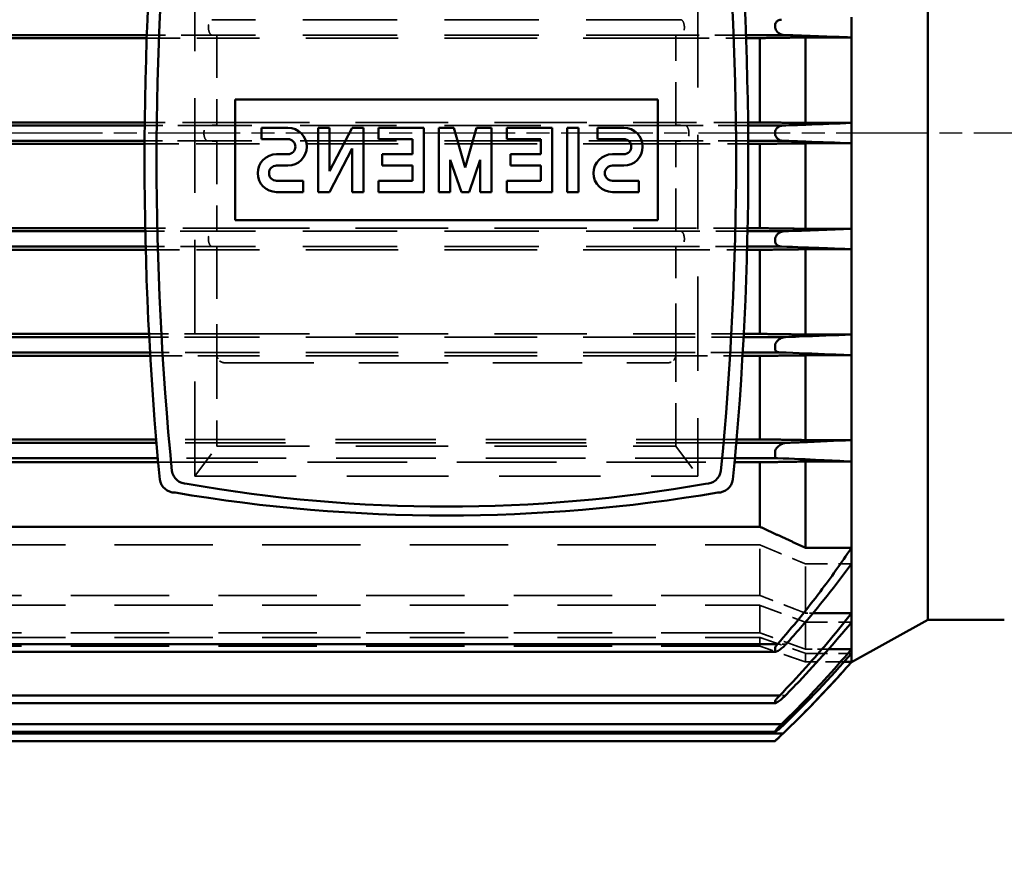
# Model space of a CAD drawing. Header units: millimetres. Extents: x -34725 to 178350, y -13707 to 126150.
# Tile 37 of 256: x -16406 to -16277, y 14374 to 14485. Entities that reach past the tile are written whole.
import ezdxf

# ---------------------------------------------------------------- set-up
doc = ezdxf.new("R2010")
doc.units = ezdxf.units.MM
doc.linetypes.add('AM_ISO08W050', pattern=[18, 12, -1.5, 3, -1.5])
doc.linetypes.add('DASHED', pattern=[0.75, 0.5, -0.25])
doc.layers.get('Defpoints').update_dxf_attribs({"linetype": 'CONTINUOUS'})
for name, color, linetype, lineweight in [('AM_0', 7, 'CONTINUOUS', 50), ('AM_7', 4, 'AM_ISO08W050', 25), ('P-AM_5', 3, 'CONTINUOUS', 25), ('Sichtbar (ISO)', 7, 'CONTINUOUS', 50), ('Verdeckt (ISO)', 7, 'DASHED', 35)]:
    doc.layers.add(name, color=color, linetype=linetype, lineweight=lineweight)
doc.styles.get("Standard").update_dxf_attribs({"font": 'isocp.shx'})
doc.dimstyles.new('AM_ISO$0', dxfattribs={"dimtxt": 3.5, "dimasz": 2.5, "dimexe": 2, "dimexo": 1, "dimgap": 0.6, "dimtad": 1, "dimdsep": 46, "dimtxsty": 'Standard', "dimcen": 0, "dimclrd": 256, "dimclre": 256, "dimclrt": 2, "dimadec": 0, "dimazin": 2, "dimtp": 0.1, "dimtm": 0.1, "dimtfac": 0.71, "dimtmove": 0, "dimatfit": 3, "dimfxl": 1, "dimtfill": 1, "dimtfillclr": 256, "dimlwd": -1, "dimlwe": -1, "dimarcsym": 0})

# ---------------------------------------------------------------- blocks, each defined once
blk = doc.blocks.new('*D201')
at = {"layer": 'Defpoints', "color": 0, "transparency": 16777216}
for p in [(-16525.27, 14470), (-16746.14, 13825.18), (-15372.82, 13825.18)]:
    blk.add_point(p, dxfattribs=at)
at = {"layer": 'P-AM_5', "transparency": 16777216}
for p, q in [((-16550.27, 14470), (-16796.14, 14470)), ((-16746.14, 14407.5), (-16746.14, 13887.68)), ((-15397.82, 13825.18), (-16796.14, 13825.18))]:
    blk.add_line(p, q, dxfattribs=at)
for points in [[(-16756.55, 14407.5), (-16735.72, 14407.5), (-16746.14, 14470)], [(-16756.55, 13887.68), (-16735.72, 13887.68), (-16746.14, 13825.18)]]:
    blk.add_solid(points, dxfattribs=at)
at = {"layer": 'P-AM_5', "color": 2, "transparency": 16777216, "insert": (-16854.89, 14147.59), "char_height": 87.5, "attachment_point": 5, "rotation": 90, "bg_fill": 3, "box_fill_scale": 1.1, "bg_fill_color": 256, "bg_fill_true_color": 13158600, "bg_fill_transparency": 0}
blk.add_mtext('645', dxfattribs=at)
blk = doc.blocks.new('*D202')
at = {"layer": 'Defpoints', "color": 0, "transparency": 16777216}
for p in [(-15192.32, 17000), (-16746.14, 14470), (-16525.27, 14470)]:
    blk.add_point(p, dxfattribs=at)
at = {"layer": 'P-AM_5', "transparency": 16777216}
for p, q in [((-15217.32, 17000), (-16796.14, 17000)), ((-16746.14, 16937.5), (-16746.14, 14532.5)), ((-16550.27, 14470), (-16796.14, 14470))]:
    blk.add_line(p, q, dxfattribs=at)
for points in [[(-16756.55, 16937.5), (-16735.72, 16937.5), (-16746.14, 17000)], [(-16756.55, 14532.5), (-16735.72, 14532.5), (-16746.14, 14470)]]:
    blk.add_solid(points, dxfattribs=at)
at = {"layer": 'P-AM_5', "color": 2, "transparency": 16777216, "insert": (-16854.89, 15735), "char_height": 87.5, "attachment_point": 5, "rotation": 90, "bg_fill": 3, "box_fill_scale": 1.1, "bg_fill_color": 256, "bg_fill_true_color": 13158600, "bg_fill_transparency": 0}
blk.add_mtext('2530', dxfattribs=at)
blk = doc.blocks.new('A$C5cacc3fa')
at = {"layer": 'AM_7'}
blk.add_line((-1738.33, -2368.79), (191.62, -2368.79), dxfattribs=at)
at = {"layer": 'Sichtbar (ISO)'}
for p, q in [((-46.33, -2432.42), (-46.33, -2305.16)), ((-36.33, -2356.28), (-36.33, -2353.61)), ((-36.33, -2367.46), (-36.33, -2356.28)), ((-30.33, -2356.28), (-36.33, -2356.28)), ((-30.33, -2367.46), (-30.33, -2356.28)), ((-27.55, -2355.96), (-22.52, -2355.96)), ((55.87, -2355.96), (159.89, -2355.96)), ((-22.54, -2356.36), (-24.33, -2356.36)), ((-24.33, -2367.39), (-24.33, -2356.36)), ((156.67, -2356.36), (55.88, -2356.36)), ((-10.98, -2380.19), (-10.98, -2364.39)), ((-10.98, -2364.39), (44.32, -2364.39)), ((44.32, -2364.39), (44.32, -2380.19)), ((-36.33, -2370.12), (-36.33, -2367.46)), ((-36.33, -2367.46), (-30.33, -2367.46)), ((-27.38, -2367.79), (-22.81, -2367.79)), ((-24.33, -2367.39), (-22.8, -2367.39)), ((56.14, -2367.39), (156.67, -2367.39)), ((56.15, -2367.79), (159.72, -2367.79)), ((-6.54, -2368.09), (-3.08, -2368.09)), ((-3.08, -2368.09), (-3.08, -2369.57)), ((-0.61, -2368.09), (0.87, -2368.09)), ((-0.61, -2376.49), (-0.61, -2368.09)), ((0.87, -2368.09), (0.87, -2376.49)), ((2.85, -2368.09), (8.77, -2368.09)), ((2.85, -2376.49), (2.85, -2368.09)), ((8.77, -2368.09), (8.77, -2369.57)), ((10.75, -2368.09), (12.72, -2368.09)), ((10.75, -2376.49), (10.75, -2368.09)), ((12.72, -2368.09), (14.2, -2373.28)), ((14.2, -2373.28), (15.68, -2368.09)), ((15.68, -2368.09), (17.66, -2368.09)), ((17.66, -2368.09), (17.66, -2376.49)), ((19.63, -2368.09), (25.56, -2368.09)), ((19.63, -2376.49), (19.63, -2368.09)), ((25.56, -2368.09), (25.56, -2369.57)), ((27.53, -2368.09), (29.01, -2368.09)), ((27.53, -2376.49), (27.53, -2368.09)), ((29.01, -2368.09), (31.98, -2373.77)), ((31.98, -2368.09), (33.46, -2368.09)), ((31.98, -2373.77), (31.98, -2368.09)), ((33.46, -2368.09), (33.46, -2376.49)), ((37.41, -2368.09), (40.86, -2368.09)), ((40.86, -2368.09), (40.86, -2369.57)), ((-36.33, -2381.3), (-36.33, -2370.12)), ((-30.33, -2370.12), (-36.33, -2370.12)), ((-30.33, -2381.3), (-30.33, -2370.12)), ((-27.38, -2369.79), (-22.82, -2369.79)), ((-22.82, -2370.19), (-24.33, -2370.19)), ((-24.33, -2381.22), (-24.33, -2370.19)), ((-3.08, -2369.57), (-6.54, -2369.57)), ((4.33, -2369.57), (4.33, -2371.55)), ((8.77, -2369.57), (4.33, -2369.57)), ((21.11, -2369.57), (21.11, -2371.55)), ((25.56, -2369.57), (21.11, -2369.57)), ((40.86, -2369.57), (37.41, -2369.57)), ((56.16, -2369.79), (159.72, -2369.79)), ((156.67, -2370.19), (56.17, -2370.19)), ((-6.54, -2371.55), (-5.05, -2371.55)), ((4.33, -2371.55), (8.28, -2371.55)), ((8.28, -2371.55), (8.28, -2373.03)), ((21.11, -2371.55), (25.06, -2371.55)), ((25.06, -2371.55), (25.06, -2373.03)), ((29.01, -2370.81), (29.01, -2376.49)), ((31.98, -2376.49), (29.01, -2370.81)), ((37.41, -2371.55), (38.89, -2371.55)), ((-5.05, -2373.03), (-6.54, -2373.03)), ((4.33, -2373.03), (4.33, -2375.01)), ((8.28, -2373.03), (4.33, -2373.03)), ((12.23, -2372.29), (12.23, -2376.49)), ((13.71, -2376.49), (12.23, -2372.29)), ((16.18, -2372.29), (14.7, -2376.49)), ((16.18, -2376.49), (16.18, -2372.29)), ((21.11, -2373.03), (21.11, -2375.01)), ((25.06, -2373.03), (21.11, -2373.03)), ((38.89, -2373.03), (37.41, -2373.03)), ((-8.51, -2375.01), (-5.05, -2375.01)), ((-8.51, -2376.49), (-8.51, -2375.01)), ((4.33, -2375.01), (8.77, -2375.01)), ((8.77, -2375.01), (8.77, -2376.49)), ((21.11, -2375.01), (25.56, -2375.01)), ((25.56, -2375.01), (25.56, -2376.49)), ((35.43, -2375.01), (38.89, -2375.01)), ((35.43, -2376.49), (35.43, -2375.01)), ((-5.05, -2376.49), (-8.51, -2376.49)), ((0.87, -2376.49), (-0.61, -2376.49)), ((8.77, -2376.49), (2.85, -2376.49)), ((12.23, -2376.49), (10.75, -2376.49)), ((14.7, -2376.49), (13.71, -2376.49)), ((17.66, -2376.49), (16.18, -2376.49)), ((25.56, -2376.49), (19.63, -2376.49)), ((29.01, -2376.49), (27.53, -2376.49)), ((33.46, -2376.49), (31.98, -2376.49)), ((38.89, -2376.49), (35.43, -2376.49)), ((44.32, -2380.19), (-10.98, -2380.19)), ((-36.33, -2383.97), (-36.33, -2381.3)), ((-36.33, -2381.3), (-30.33, -2381.3)), ((-27.55, -2381.62), (-22.73, -2381.62)), ((-24.33, -2381.22), (-22.74, -2381.22)), ((56.07, -2381.62), (159.89, -2381.62)), ((56.08, -2381.22), (156.67, -2381.22)), ((-36.33, -2395.12), (-36.33, -2383.97)), ((-30.33, -2383.97), (-36.33, -2383.97)), ((-30.33, -2395.12), (-30.33, -2383.97)), ((-27.18, -2383.62), (-22.68, -2383.62)), ((-22.67, -2384.05), (-24.33, -2384.05)), ((-24.33, -2395.04), (-24.33, -2384.05)), ((156.67, -2384.05), (56.01, -2384.05)), ((56.02, -2383.62), (159.52, -2383.62)), ((-36.33, -2397.84), (-36.33, -2395.12)), ((-36.33, -2395.12), (-30.33, -2395.12)), ((-27.68, -2395.46), (-22.22, -2395.46)), ((-24.33, -2395.04), (-22.24, -2395.04)), ((55.56, -2395.46), (160.02, -2395.46)), ((55.58, -2395.04), (156.67, -2395.04)), ((-26.94, -2397.46), (-22.11, -2397.46)), ((55.45, -2397.46), (159.28, -2397.46)), ((-36.33, -2408.92), (-36.33, -2397.84)), ((-30.33, -2397.84), (-36.33, -2397.84)), ((-30.33, -2408.92), (-30.33, -2397.84)), ((-22.08, -2397.92), (-24.33, -2397.92)), ((-24.33, -2408.83), (-24.33, -2397.92)), ((156.67, -2397.92), (55.42, -2397.92)), ((-36.33, -2411.73), (-36.33, -2408.92)), ((-36.33, -2408.92), (-30.33, -2408.92)), ((-24.33, -2408.83), (-21.3, -2408.83)), ((54.64, -2408.83), (156.67, -2408.83)), ((-27.77, -2409.29), (-21.26, -2409.29)), ((54.6, -2409.29), (160.11, -2409.29)), ((-26.67, -2411.29), (-21.09, -2411.29)), ((54.43, -2411.29), (159.01, -2411.29)), ((-36.33, -2423.01), (-36.33, -2411.73)), ((-30.33, -2411.73), (-36.33, -2411.73)), ((-30.33, -2423.01), (-30.33, -2411.73)), ((-24.33, -2420.25), (-24.33, -2411.83)), ((-21.04, -2411.83), (-24.33, -2411.83)), ((156.67, -2411.83), (54.38, -2411.83)), ((-24.33, -2420.25), (156.67, -2420.25)), ((-36.33, -2425.12), (-36.33, -2423.01)), ((-36.33, -2423.01), (-30.33, -2423.01)), ((-36.33, -2431.56), (-36.33, -2425.12)), ((-36.33, -2432.75), (-36.33, -2431.56)), ((-36.33, -2431.56), (-31.29, -2431.56)), ((-56.33, -2432.42), (-46.33, -2432.42)), ((-46.33, -2432.42), (-36.33, -2437.95)), ((-36.33, -2436.27), (-36.33, -2432.75)), ((-26.67, -2435.6), (159.01, -2435.6)), ((-36.33, -2436.81), (-36.33, -2436.27)), ((-36.33, -2436.27), (-33.33, -2436.27)), ((-36.33, -2437.94), (-36.33, -2436.81)), ((-26.33, -2436.6), (158.67, -2436.6)), ((-36.33, -2437.95), (-36.33, -2437.94)), ((-36.33, -2437.94), (-35.34, -2437.94)), ((-26.94, -2442.32), (159.28, -2442.32)), ((-26.33, -2443.32), (158.67, -2443.32)), ((-27.18, -2446.08), (159.52, -2446.08)), ((-27.38, -2447.29), (159.72, -2447.29)), ((-26.33, -2447.08), (158.67, -2447.08)), ((-26.33, -2448.29), (158.67, -2448.29))]:
    blk.add_line(p, q, dxfattribs=at)
for centre, radius, start, end in [((415, -2372.29), 437.83, 174.5215, 185.4785), ((-381.66, -2372.29), 437.83, 354.5215, 5.4785), ((393.16, -2372.29), 414.4, 174.3686, 185.6314), ((-359.81, -2372.29), 414.4, 354.3686, 5.6314), ((-6.54, -2370.56), 2.47, 90, 270), ((37.41, -2370.56), 2.47, 90, 270), ((-6.54, -2370.56), 0.988, 90, 270), ((37.41, -2370.56), 0.988, 90, 270), ((-5.05, -2374.02), 2.47, 270, 90), ((38.89, -2374.02), 2.47, 270, 90), ((-5.05, -2374.02), 0.988, 270, 90), ((38.89, -2374.02), 0.988, 270, 90), ((-17.28, -2412.63), 2, 189.411, 270.7712), ((50.62, -2412.63), 2, 269.2288, 350.589), ((-18.85, -2413.79), 2, 188.6543, 270.6524), ((52.19, -2413.79), 2, 269.3476, 351.3457), ((16.67, -2224.37), 193.26, 259.8914, 280.1086), ((16.67, -2207.25), 211.54, 260.3392, 279.6608), ((76.35, -2338.94), 150, 221.3086, 226.8038)]:
    blk.add_arc(centre, radius, start, end, dxfattribs=at)
for centre, major_axis, ratio, start_param, end_param in [((-26.3, -2354.96), (0.006, -0.999), 0.032987, 4.35798, 4.712391), ((-26.3, -2382.62), (-0.006, -0.999), 0.032987, 4.712387, 5.066798), ((-26.3, -2446.08), (-0.033, -0.999), 0.005904, 5.928971, 6.283382)]:
    blk.add_ellipse(centre, major_axis=major_axis, ratio=ratio, start_param=start_param, end_param=end_param, dxfattribs=at)
for points, knots in [([(-26.33, -2354.96), (-26.34, -2355.01), (-26.36, -2355.07), (-26.42, -2355.24), (-26.48, -2355.35), (-26.64, -2355.57), (-26.77, -2355.68), (-27.09, -2355.88), (-27.28, -2355.94), (-27.5, -2355.96), (-27.52, -2355.96), (-27.55, -2355.96)], [-0.6948989, -0.6948989, -0.6948989, -0.6948989, -0.6771738, -0.6771738, -0.639025, -0.639025, -0.5839423, -0.5839423, -0.5122103, -0.5122103, -0.5026873, -0.5026873, -0.5026873, -0.5026873]), ([(-27.18, -2353.96), (-27.17, -2353.96), (-27.17, -2353.96), (-27.02, -2353.96), (-26.87, -2353.99), (-26.63, -2354.12), (-26.53, -2354.2), (-26.41, -2354.38), (-26.37, -2354.46), (-26.34, -2354.57), (-26.33, -2354.59), (-26.33, -2354.61)], [-0.1506216, -0.1506216, -0.1506216, -0.1506216, -0.1485853, -0.1485853, -0.0998852, -0.0998852, -0.0551686, -0.0551686, -0.0238795, -0.0238795, -0.0178264, -0.0178264, -0.0178264, -0.0178264]), ([(-36.33, -2367.46), (-34.39, -2367.54), (-32.39, -2367.61), (-29.38, -2367.72), (-28.38, -2367.76), (-27.38, -2367.79)], [-70.234669, -70.234669, -70.234669, -70.234669, -69.425028, -69.425028, -69.029673, -69.029673, -69.029673, -69.029673]), ([(-27.38, -2367.79), (-27.31, -2367.79), (-27.24, -2367.8), (-27.03, -2367.84), (-26.89, -2367.89), (-26.65, -2368.06), (-26.55, -2368.16), (-26.42, -2368.36), (-26.38, -2368.45), (-26.34, -2368.63), (-26.33, -2368.71), (-26.33, -2368.79), (-26.33, -2368.82), (-26.33, -2368.85), (-26.34, -2368.97), (-26.36, -2369.05), (-26.43, -2369.24), (-26.49, -2369.34), (-26.66, -2369.53), (-26.78, -2369.63), (-27.07, -2369.76), (-27.22, -2369.79), (-27.38, -2369.79)], [-0.1710961, -0.1710961, -0.1710961, -0.1710961, -0.148608, -0.148608, -0.0999054, -0.0999054, -0.0551851, -0.0551851, -0.0238878, -0.0238878, 0, 0, 0, 0.0092847, 0.0092847, 0.0355721, 0.0355721, 0.0736995, 0.0736995, 0.1287517, 0.1287517, 0.1867282, 0.1867282, 0.1867282, 0.1867282]), ([(-27.38, -2369.79), (-28.38, -2369.82), (-29.38, -2369.86), (-32.39, -2369.97), (-34.39, -2370.04), (-36.33, -2370.12)], [69.029673, 69.029673, 69.029673, 69.029673, 69.425028, 69.425028, 70.234669, 70.234669, 70.234669, 70.234669]), ([(-27.55, -2381.62), (-27.42, -2381.62), (-27.29, -2381.65), (-27.02, -2381.74), (-26.87, -2381.82), (-26.63, -2382.03), (-26.53, -2382.15), (-26.41, -2382.36), (-26.37, -2382.46), (-26.34, -2382.58), (-26.33, -2382.6), (-26.33, -2382.62)], [-0.191411, -0.191411, -0.191411, -0.191411, -0.1485853, -0.1485853, -0.0998852, -0.0998852, -0.0551686, -0.0551686, -0.0238795, -0.0238795, -0.0178264, -0.0178264, -0.0178264, -0.0178264]), ([(-26.33, -2382.97), (-26.34, -2383.02), (-26.36, -2383.07), (-26.42, -2383.22), (-26.48, -2383.31), (-26.64, -2383.47), (-26.77, -2383.55), (-26.99, -2383.61), (-27.09, -2383.62), (-27.18, -2383.62)], [-0.6948989, -0.6948989, -0.6948989, -0.6948989, -0.6771738, -0.6771738, -0.639025, -0.639025, -0.5839423, -0.5839423, -0.5491488, -0.5491488, -0.5491488, -0.5491488]), ([(-27.18, -2383.62), (-29.08, -2383.69), (-30.94, -2383.76), (-33.97, -2383.87), (-35.16, -2383.92), (-36.33, -2383.97)], [68.000549, 68.000549, 68.000549, 68.000549, 68.736031, 68.736031, 69.231489, 69.231489, 69.231489, 69.231489]), ([(-36.33, -2395.12), (-34.16, -2395.21), (-31.86, -2395.3), (-28.88, -2395.41), (-28.28, -2395.43), (-27.68, -2395.46)], [6.769402, 6.769402, 6.769402, 6.769402, 7.720132, 7.720132, 7.955367, 7.955367, 7.955367, 7.955367]), ([(-27.68, -2395.46), (-27.68, -2395.46), (-27.68, -2395.46), (-27.49, -2395.46), (-27.3, -2395.51), (-26.96, -2395.68), (-26.82, -2395.78), (-26.58, -2396.02), (-26.48, -2396.15), (-26.38, -2396.34), (-26.35, -2396.4), (-26.33, -2396.46)], [-0.209819, -0.209819, -0.209819, -0.209819, -0.2097524, -0.2097524, -0.1473012, -0.1473012, -0.0992148, -0.0992148, -0.0549076, -0.0549076, -0.0364715, -0.0364715, -0.0364715, -0.0364715]), ([(-26.94, -2397.46), (-29.26, -2397.54), (-31.48, -2397.63), (-34.52, -2397.76), (-35.44, -2397.8), (-36.33, -2397.84)], [66.441483, 66.441483, 66.441483, 66.441483, 67.356253, 67.356253, 67.768749, 67.768749, 67.768749, 67.768749]), ([(-26.33, -2397.11), (-26.37, -2397.19), (-26.41, -2397.25), (-26.56, -2397.37), (-26.68, -2397.43), (-26.85, -2397.45), (-26.9, -2397.46), (-26.94, -2397.46)], [-0.6626288, -0.6626288, -0.6626288, -0.6626288, -0.6306546, -0.6306546, -0.5772638, -0.5772638, -0.5595286, -0.5595286, -0.5595286, -0.5595286]), ([(-26.33, -2396.46), (-26.33, -2396.53), (-26.33, -2396.61), (-26.33, -2396.81), (-26.33, -2396.93), (-26.33, -2397.06), (-26.33, -2397.09), (-26.33, -2397.11)], [-0.3512725, -0.3512725, -0.3512725, -0.3512725, -0.32834432, -0.32834432, -0.28951525, -0.28951525, -0.27907555, -0.27907555, -0.27907555, -0.27907555]), ([(-36.33, -2408.92), (-34.3, -2409.02), (-32.07, -2409.11), (-29.05, -2409.24), (-28.42, -2409.26), (-27.77, -2409.29)], [5.885348, 5.885348, 5.885348, 5.885348, 6.911314, 6.911314, 7.178081, 7.178081, 7.178081, 7.178081]), ([(-27.77, -2409.29), (-27.72, -2409.29), (-27.65, -2409.3), (-27.4, -2409.35), (-27.2, -2409.43), (-26.87, -2409.65), (-26.73, -2409.77), (-26.49, -2410.03), (-26.4, -2410.16), (-26.33, -2410.29)], [-0.2313895, -0.2313895, -0.2313895, -0.2313895, -0.2096983, -0.2096983, -0.1471884, -0.1471884, -0.0991098, -0.0991098, -0.0574259, -0.0574259, -0.0574259, -0.0574259]), ([(-26.33, -2410.29), (-26.33, -2410.41), (-26.33, -2410.53), (-26.33, -2410.64), (-26.33, -2410.76), (-26.33, -2410.86), (-26.33, -2410.95), (-26.33, -2411.05), (-26.33, -2411.13), (-26.33, -2411.19)], [0, 0, 0, 0, 0.362556, 0.362556, 0.362556, 0.726846, 0.726846, 0.726846, 1.114917, 1.114917, 1.114917, 1.114917]), ([(-26.67, -2411.29), (-28.67, -2411.37), (-30.54, -2411.45), (-33.61, -2411.6), (-34.98, -2411.66), (-36.33, -2411.73)], [-6.822651, -6.822651, -6.822651, -6.822651, -5.964427, -5.964427, -5.295467, -5.295467, -5.295467, -5.295467]), ([(-26.33, -2411.19), (-26.35, -2411.2), (-26.36, -2411.21), (-26.46, -2411.27), (-26.56, -2411.29), (-26.67, -2411.29)], [-0.64082682, -0.64082682, -0.64082682, -0.64082682, -0.63080396, -0.63080396, -0.5843635, -0.5843635, -0.5843635, -0.5843635]), ([(-36.33, -2423.01), (-34.98, -2425.01), (-33.61, -2426.94), (-30.54, -2431), (-28.67, -2433.31), (-26.67, -2435.6)], [-65.695241, -65.695241, -65.695241, -65.695241, -65.026281, -65.026281, -64.168057, -64.168057, -64.168057, -64.168057]), ([(-27.77, -2435.6), (-28.42, -2434.89), (-29.05, -2434.17), (-32.07, -2430.69), (-34.3, -2427.88), (-36.33, -2425.12)], [65.515907, 65.515907, 65.515907, 65.515907, 65.782674, 65.782674, 66.80864, 66.80864, 66.80864, 66.80864]), ([(-36.33, -2431.56), (-35.44, -2432.69), (-34.52, -2433.83), (-31.48, -2437.46), (-29.26, -2439.93), (-26.94, -2442.32)], [-67.768749, -67.768749, -67.768749, -67.768749, -67.356253, -67.356253, -66.441483, -66.441483, -66.441483, -66.441483]), ([(-27.68, -2442.32), (-28.28, -2441.71), (-28.88, -2441.1), (-31.86, -2437.97), (-34.16, -2435.38), (-36.33, -2432.75)], [67.431697, 67.431697, 67.431697, 67.431697, 67.666932, 67.666932, 68.617661, 68.617661, 68.617661, 68.617661]), ([(-26.33, -2436.6), (-26.35, -2436.6), (-26.36, -2436.6), (-26.47, -2436.58), (-26.59, -2436.54), (-26.89, -2436.38), (-27.08, -2436.24), (-27.43, -2435.95), (-27.59, -2435.8), (-27.75, -2435.63), (-27.76, -2435.61), (-27.77, -2435.6)], [-0.6408268, -0.6408268, -0.6408268, -0.6408268, -0.630804, -0.630804, -0.5772564, -0.5772564, -0.5081151, -0.5081151, -0.4500854, -0.4500854, -0.4452282, -0.4452282, -0.4452282, -0.4452282]), ([(-26.67, -2435.6), (-26.65, -2435.62), (-26.62, -2435.65), (-26.49, -2435.8), (-26.4, -2435.93), (-26.33, -2436.04)], [-0.10710707, -0.10710707, -0.10710707, -0.10710707, -0.09910976, -0.09910976, -0.05742593, -0.05742593, -0.05742593, -0.05742593]), ([(-26.33, -2436.04), (-26.33, -2436.15), (-26.33, -2436.25), (-26.33, -2436.33), (-26.33, -2436.41), (-26.33, -2436.48), (-26.33, -2436.52), (-26.33, -2436.57), (-26.33, -2436.6), (-26.33, -2436.6)], [0, 0, 0, 0, 0.362556, 0.362556, 0.362556, 0.726846, 0.726846, 0.726846, 1.114917, 1.114917, 1.114917, 1.114917]), ([(-36.33, -2436.27), (-35.16, -2437.64), (-33.97, -2438.99), (-30.94, -2442.3), (-29.08, -2444.22), (-27.18, -2446.08)], [-69.231489, -69.231489, -69.231489, -69.231489, -68.736031, -68.736031, -68.000549, -68.000549, -68.000549, -68.000549]), ([(-36.33, -2437.94), (-34.39, -2440.15), (-32.39, -2442.29), (-29.38, -2445.35), (-28.38, -2446.33), (-27.38, -2447.29)], [-70.234669, -70.234669, -70.234669, -70.234669, -69.425028, -69.425028, -69.029673, -69.029673, -69.029673, -69.029673]), ([(-26.33, -2443.32), (-26.37, -2443.32), (-26.41, -2443.31), (-26.56, -2443.24), (-26.68, -2443.17), (-26.98, -2442.96), (-27.17, -2442.8), (-27.47, -2442.53), (-27.58, -2442.43), (-27.68, -2442.32)], [-0.6626288, -0.6626288, -0.6626288, -0.6626288, -0.6306546, -0.6306546, -0.5772638, -0.5772638, -0.5083418, -0.5083418, -0.4688822, -0.4688822, -0.4688822, -0.4688822]), ([(-26.94, -2442.32), (-26.86, -2442.41), (-26.77, -2442.5), (-26.58, -2442.72), (-26.48, -2442.84), (-26.38, -2442.99), (-26.35, -2443.03), (-26.33, -2443.07)], [-0.1287013, -0.1287013, -0.1287013, -0.1287013, -0.0992148, -0.0992148, -0.05490758, -0.05490758, -0.03647152, -0.03647152, -0.03647152, -0.03647152]), ([(-26.33, -2443.07), (-26.33, -2443.12), (-26.33, -2443.17), (-26.33, -2443.26), (-26.33, -2443.3), (-26.33, -2443.32), (-26.33, -2443.32), (-26.33, -2443.32)], [-0.3512725, -0.3512725, -0.3512725, -0.3512725, -0.32834432, -0.32834432, -0.28951525, -0.28951525, -0.27907555, -0.27907555, -0.27907555, -0.27907555]), ([(-26.33, -2447.08), (-26.34, -2447.08), (-26.36, -2447.07), (-26.42, -2447.04), (-26.48, -2447), (-26.64, -2446.88), (-26.77, -2446.78), (-27.09, -2446.51), (-27.28, -2446.33), (-27.5, -2446.13), (-27.52, -2446.1), (-27.55, -2446.08)], [-0.6948989, -0.6948989, -0.6948989, -0.6948989, -0.6771738, -0.6771738, -0.639025, -0.639025, -0.5839423, -0.5839423, -0.5122103, -0.5122103, -0.5026873, -0.5026873, -0.5026873, -0.5026873]), ([(-27.18, -2446.08), (-27.17, -2446.08), (-27.17, -2446.09), (-27.02, -2446.23), (-26.87, -2446.38), (-26.63, -2446.64), (-26.53, -2446.75), (-26.41, -2446.9), (-26.37, -2446.95), (-26.34, -2447), (-26.33, -2447.01), (-26.33, -2447.01)], [-0.1506216, -0.1506216, -0.1506216, -0.1506216, -0.1485853, -0.1485853, -0.0998852, -0.0998852, -0.0551686, -0.0551686, -0.0238795, -0.0238795, -0.0178264, -0.0178264, -0.0178264, -0.0178264]), ([(-27.38, -2447.29), (-27.31, -2447.35), (-27.24, -2447.42), (-27.03, -2447.62), (-26.89, -2447.76), (-26.65, -2447.99), (-26.55, -2448.08), (-26.42, -2448.2), (-26.38, -2448.24), (-26.34, -2448.28), (-26.33, -2448.29), (-26.33, -2448.29)], [-0.1710961, -0.1710961, -0.1710961, -0.1710961, -0.148608, -0.148608, -0.0999054, -0.0999054, -0.0551851, -0.0551851, -0.0238878, -0.0238878, 0, 0, 0, 0])]:
    blk.add_open_spline(points, degree=3, knots=knots, dxfattribs=at)
for points in [[(-27.55, -2355.96), (-30.56, -2356.06), (-33.52, -2356.17), (-36.33, -2356.28)], [(-36.33, -2381.3), (-33.52, -2381.41), (-30.56, -2381.52), (-27.55, -2381.62)], [(-27.55, -2446.08), (-30.56, -2443.16), (-33.52, -2440.05), (-36.33, -2436.81)]]:
    blk.add_open_spline(points, degree=3, dxfattribs=at)
for points, weights in [([(-24.33, -2356.36), (-27.28, -2356.32), (-30.33, -2356.28)], [1, 1.00011857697, 1]), ([(-30.33, -2367.46), (-27.28, -2367.42), (-24.33, -2367.39)], [1, 1.00011633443, 1]), ([(-24.33, -2370.19), (-27.28, -2370.16), (-30.33, -2370.12)], [1, 1.00011633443, 1]), ([(-30.33, -2381.3), (-27.28, -2381.26), (-24.33, -2381.22)], [1, 1.00011857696, 1]), ([(-24.33, -2384.05), (-27.28, -2384.01), (-30.33, -2383.97)], [1.0011104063, 1.00111379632, 1.00086850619]), ([(-30.33, -2395.12), (-27.28, -2395.08), (-24.33, -2395.04)], [1.0009258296, 1.00118872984, 1.0011863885]), ([(-24.33, -2397.92), (-27.27, -2397.88), (-30.33, -2397.84)], [1, 1.00014689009, 1]), ([(-30.33, -2408.92), (-27.26, -2408.87), (-24.33, -2408.83)], [1, 1.0001688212, 1]), ([(-24.33, -2411.83), (-27.25, -2411.78), (-30.33, -2411.73)], [1, 1.00020468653, 1]), ([(-30.33, -2423.01), (-27.25, -2421.61), (-24.33, -2420.25)], [1, 1.00020468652, 1])]:
    blk.add_rational_spline(points, weights, degree=2, dxfattribs=at)
at = {"layer": 'Verdeckt (ISO)', "ltscale": 24.696117}
for p, q in [((-16.25, -2331.95), (-16.25, -2413.63)), ((49.59, -2413.63), (49.59, -2331.95))]:
    blk.add_line(p, q, dxfattribs=at)
at = {"layer": 'Verdeckt (ISO)', "ltscale": 0.335473}
for p, q in [((-26.33, -2354.96), (-26.33, -2354.61)), ((-26.33, -2382.97), (-26.33, -2382.62)), ((-26.33, -2447.08), (-26.33, -2447.01))]:
    blk.add_line(p, q, dxfattribs=at)
at = {"layer": 'Verdeckt (ISO)', "ltscale": 24.713804}
for p, q in [((-13.98, -2353.96), (47.32, -2353.96)), ((-13.98, -2355.96), (47.32, -2355.96)), ((-13.98, -2381.62), (47.32, -2381.62)), ((-13.98, -2383.62), (47.32, -2383.62))]:
    blk.add_line(p, q, dxfattribs=at)
at = {"layer": 'Verdeckt (ISO)', "ltscale": 8.137896}
for p, q in [((-22.52, -2355.96), (-13.98, -2355.96)), ((47.32, -2355.96), (55.87, -2355.96))]:
    blk.add_line(p, q, dxfattribs=at)
at = {"layer": 'Verdeckt (ISO)', "ltscale": 1.365495}
for p, q in [((-13.35, -2356), (-13.98, -2355.96)), ((47.32, -2355.96), (46.69, -2356)), ((-13.98, -2381.62), (-13.35, -2381.58)), ((46.69, -2381.58), (47.32, -2381.62)), ((-13.35, -2383.67), (-13.98, -2383.62)), ((47.32, -2383.62), (46.69, -2383.67))]:
    blk.add_line(p, q, dxfattribs=at)
at = {"layer": 'Verdeckt (ISO)', "ltscale": 11.141511}
for p, q in [((-13.35, -2367.7), (-13.35, -2356)), ((-13.35, -2367.7), (-13.35, -2356)), ((46.69, -2356), (46.69, -2367.7)), ((46.7, -2356), (46.7, -2367.7)), ((-13.35, -2381.58), (-13.35, -2369.88)), ((-13.35, -2381.58), (-13.35, -2369.88)), ((46.69, -2369.88), (46.69, -2381.58)), ((46.7, -2369.88), (46.7, -2381.58))]:
    blk.add_line(p, q, dxfattribs=at)
at = {"layer": 'Verdeckt (ISO)', "ltscale": 0.004662}
for p, q in [((-13.35, -2356), (-13.35, -2356)), ((46.69, -2356), (46.7, -2356)), ((-13.35, -2367.7), (-13.35, -2367.7)), ((46.7, -2367.7), (46.69, -2367.7)), ((-13.35, -2369.88), (-13.35, -2369.88)), ((46.69, -2369.88), (46.7, -2369.88)), ((-13.35, -2381.58), (-13.35, -2381.58)), ((46.7, -2381.58), (46.69, -2381.58)), ((-13.35, -2383.67), (-13.35, -2383.67)), ((46.69, -2383.67), (46.7, -2383.67))]:
    blk.add_line(p, q, dxfattribs=at)
at = {"layer": 'Verdeckt (ISO)', "ltscale": 8.747275}
for p, q in [((-13.35, -2356.36), (-22.54, -2356.36)), ((55.88, -2356.36), (46.7, -2356.36))]:
    blk.add_line(p, q, dxfattribs=at)
at = {"layer": 'Verdeckt (ISO)', "ltscale": 24.209805}
for p, q in [((-13.35, -2356.36), (46.7, -2356.36)), ((46.7, -2367.39), (-13.35, -2367.39)), ((-13.35, -2370.19), (46.7, -2370.19)), ((46.7, -2381.22), (-13.35, -2381.22)), ((-13.35, -2384.05), (46.7, -2384.05)), ((46.7, -2395.04), (-13.35, -2395.04)), ((-13.35, -2395.46), (46.7, -2395.46)), ((-13.35, -2397.46), (46.7, -2397.46))]:
    blk.add_line(p, q, dxfattribs=at)
at = {"layer": 'Verdeckt (ISO)', "ltscale": 7.840817}
for p, q in [((-22.81, -2367.79), (-14.57, -2367.79)), ((47.91, -2367.79), (56.15, -2367.79))]:
    blk.add_line(p, q, dxfattribs=at)
at = {"layer": 'Verdeckt (ISO)', "ltscale": 8.997245}
for p, q in [((-22.8, -2367.39), (-13.35, -2367.39)), ((46.7, -2367.39), (56.14, -2367.39))]:
    blk.add_line(p, q, dxfattribs=at)
at = {"layer": 'Verdeckt (ISO)', "ltscale": 2.651994}
for p, q in [((-14.57, -2367.79), (-13.35, -2367.7)), ((46.69, -2367.7), (47.91, -2367.79)), ((-13.35, -2369.88), (-14.57, -2369.79)), ((47.91, -2369.79), (46.69, -2369.88))]:
    blk.add_line(p, q, dxfattribs=at)
at = {"layer": 'Verdeckt (ISO)', "ltscale": 25.192411}
for p, q in [((-14.57, -2367.79), (47.91, -2367.79)), ((-14.57, -2369.79), (47.91, -2369.79))]:
    blk.add_line(p, q, dxfattribs=at)
at = {"layer": 'Verdeckt (ISO)', "ltscale": 7.856044}
for p, q in [((-22.82, -2369.79), (-14.57, -2369.79)), ((47.91, -2369.79), (56.16, -2369.79))]:
    blk.add_line(p, q, dxfattribs=at)
at = {"layer": 'Verdeckt (ISO)', "ltscale": 9.018621}
for p, q in [((-13.35, -2370.19), (-22.82, -2370.19)), ((56.17, -2370.19), (46.7, -2370.19))]:
    blk.add_line(p, q, dxfattribs=at)
at = {"layer": 'Verdeckt (ISO)', "ltscale": 8.936637}
for p, q in [((-22.74, -2381.22), (-13.35, -2381.22)), ((46.7, -2381.22), (56.08, -2381.22))]:
    blk.add_line(p, q, dxfattribs=at)
at = {"layer": 'Verdeckt (ISO)', "ltscale": 8.333381}
for p, q in [((-22.73, -2381.62), (-13.98, -2381.62)), ((47.32, -2381.62), (56.07, -2381.62))]:
    blk.add_line(p, q, dxfattribs=at)
at = {"layer": 'Verdeckt (ISO)', "ltscale": 8.288417}
for p, q in [((-22.68, -2383.62), (-13.98, -2383.62)), ((47.32, -2383.62), (56.02, -2383.62))]:
    blk.add_line(p, q, dxfattribs=at)
at = {"layer": 'Verdeckt (ISO)', "ltscale": 8.873074}
for p, q in [((-13.35, -2384.05), (-22.67, -2384.05)), ((56.01, -2384.05), (46.7, -2384.05))]:
    blk.add_line(p, q, dxfattribs=at)
at = {"layer": 'Verdeckt (ISO)', "ltscale": 13.567391}
for p, q in [((-13.35, -2397.91), (-13.35, -2383.67)), ((46.69, -2383.67), (46.69, -2397.91))]:
    blk.add_line(p, q, dxfattribs=at)
at = {"layer": 'Verdeckt (ISO)', "ltscale": 13.472276}
for p, q in [((-13.35, -2397.81), (-13.35, -2383.67)), ((46.7, -2383.67), (46.7, -2397.81))]:
    blk.add_line(p, q, dxfattribs=at)
at = {"layer": 'Verdeckt (ISO)', "ltscale": 8.46019}
for p, q in [((-22.24, -2395.04), (-13.35, -2395.04)), ((46.7, -2395.04), (55.58, -2395.04))]:
    blk.add_line(p, q, dxfattribs=at)
at = {"layer": 'Verdeckt (ISO)', "ltscale": 8.439331}
for p, q in [((-22.22, -2395.46), (-13.35, -2395.46)), ((46.7, -2395.46), (55.56, -2395.46))]:
    blk.add_line(p, q, dxfattribs=at)
at = {"layer": 'Verdeckt (ISO)', "ltscale": 0.67064}
for p, q in [((-26.33, -2397.11), (-26.33, -2396.46)), ((-26.33, -2443.32), (-26.33, -2443.07))]:
    blk.add_line(p, q, dxfattribs=at)
at = {"layer": 'Verdeckt (ISO)', "ltscale": 8.334042}
for p, q in [((-22.11, -2397.46), (-13.35, -2397.46)), ((46.7, -2397.46), (55.45, -2397.46))]:
    blk.add_line(p, q, dxfattribs=at)
at = {"layer": 'Verdeckt (ISO)', "ltscale": 8.3136}
for p, q in [((-13.35, -2397.92), (-22.08, -2397.92)), ((55.42, -2397.92), (46.69, -2397.92))]:
    blk.add_line(p, q, dxfattribs=at)
at = {"layer": 'Verdeckt (ISO)', "ltscale": 11.249634}
for p, q in [((-13.35, -2409.73), (-13.35, -2397.91)), ((46.69, -2397.91), (46.69, -2409.73))]:
    blk.add_line(p, q, dxfattribs=at)
at = {"layer": 'Verdeckt (ISO)', "ltscale": 24.205402}
blk.add_line((-13.35, -2397.92), (46.69, -2397.92), dxfattribs=at)
at = {"layer": 'Verdeckt (ISO)', "ltscale": 23.403482}
blk.add_line((45.7, -2398.81), (-12.35, -2398.81), dxfattribs=at)
at = {"layer": 'Verdeckt (ISO)', "ltscale": 26.244143}
blk.add_line((-21.3, -2408.83), (54.64, -2408.83), dxfattribs=at)
at = {"layer": 'Verdeckt (ISO)', "ltscale": 1.00492}
for p, q in [((-26.33, -2411.19), (-26.33, -2410.29)), ((-26.33, -2436.6), (-26.33, -2436.04))]:
    blk.add_line(p, q, dxfattribs=at)
at = {"layer": 'Verdeckt (ISO)', "ltscale": 26.217361}
blk.add_line((-21.26, -2409.29), (54.6, -2409.29), dxfattribs=at)
at = {"layer": 'Verdeckt (ISO)', "ltscale": 7.297997}
for p, q in [((-13.35, -2409.73), (-16.25, -2413.63)), ((49.59, -2413.63), (46.69, -2409.73))]:
    blk.add_line(p, q, dxfattribs=at)
at = {"layer": 'Verdeckt (ISO)', "ltscale": 24.205772}
blk.add_line((46.69, -2409.73), (-13.35, -2409.73), dxfattribs=at)
at = {"layer": 'Verdeckt (ISO)', "ltscale": 26.096941}
blk.add_line((-21.09, -2411.29), (54.43, -2411.29), dxfattribs=at)
at = {"layer": 'Verdeckt (ISO)', "ltscale": 26.063097}
blk.add_line((54.38, -2411.83), (-21.04, -2411.83), dxfattribs=at)
at = {"layer": 'Verdeckt (ISO)', "ltscale": 26.544106}
blk.add_line((49.59, -2413.63), (-16.25, -2413.63), dxfattribs=at)
at = {"layer": 'Verdeckt (ISO)', "ltscale": 25.75486}
for p, q in [((156.67, -2422.62), (-24.33, -2422.62)), ((-24.33, -2429.23), (156.67, -2429.23)), ((156.67, -2430.53), (-24.33, -2430.53)), ((-24.33, -2434.12), (156.67, -2434.12)), ((156.67, -2434.72), (-24.33, -2434.72)), ((-24.33, -2435.86), (156.67, -2435.86))]:
    blk.add_line(p, q, dxfattribs=at)
at = {"layer": 'Verdeckt (ISO)', "ltscale": 12.163457}
blk.add_line((-24.33, -2429.23), (-24.33, -2422.62), dxfattribs=at)
at = {"layer": 'Verdeckt (ISO)', "ltscale": 5.71399}
for p, q in [((-30.33, -2425.12), (-36.33, -2425.12)), ((-30.33, -2432.75), (-36.33, -2432.75)), ((-30.33, -2436.81), (-36.33, -2436.81))]:
    blk.add_line(p, q, dxfattribs=at)
at = {"layer": 'Verdeckt (ISO)', "ltscale": 12.221222}
blk.add_line((-30.33, -2431.56), (-30.33, -2425.12), dxfattribs=at)
at = {"layer": 'Verdeckt (ISO)', "ltscale": 11.027125}
blk.add_line((-24.33, -2434.12), (-24.33, -2430.53), dxfattribs=at)
at = {"layer": 'Verdeckt (ISO)', "ltscale": 0.912283}
blk.add_line((-31.29, -2431.56), (-30.33, -2431.56), dxfattribs=at)
at = {"layer": 'Verdeckt (ISO)', "ltscale": 11.146211}
blk.add_line((-30.33, -2436.27), (-30.33, -2432.75), dxfattribs=at)
at = {"layer": 'Verdeckt (ISO)', "ltscale": 10.57055}
blk.add_line((-24.33, -2435.86), (-24.33, -2434.72), dxfattribs=at)
at = {"layer": 'Verdeckt (ISO)', "ltscale": 1.052781}
blk.add_line((-27.77, -2435.6), (-26.67, -2435.6), dxfattribs=at)
at = {"layer": 'Verdeckt (ISO)', "ltscale": 2.856827}
blk.add_line((-33.33, -2436.27), (-30.33, -2436.27), dxfattribs=at)
at = {"layer": 'Verdeckt (ISO)', "ltscale": 10.708159}
blk.add_line((-30.33, -2437.94), (-30.33, -2436.81), dxfattribs=at)
at = {"layer": 'Verdeckt (ISO)', "ltscale": 4.770627}
blk.add_line((-35.34, -2437.94), (-30.33, -2437.94), dxfattribs=at)
at = {"layer": 'Verdeckt (ISO)', "ltscale": 0.701419}
blk.add_line((-27.68, -2442.32), (-26.94, -2442.32), dxfattribs=at)
at = {"layer": 'Verdeckt (ISO)', "ltscale": 0.350547}
blk.add_line((-27.55, -2446.08), (-27.18, -2446.08), dxfattribs=at)
at = {"layer": 'Verdeckt (ISO)', "ltscale": 0.095175}
for centre, start, end in [((-12.35, -2397.81), 180, 185.732), ((45.7, -2397.81), 354.268, 0)]:
    blk.add_arc(centre, 1, start, end, dxfattribs=at)
at = {"layer": 'Verdeckt (ISO)', "ltscale": 1.400571}
for centre, start, end in [((-12.35, -2397.81), 185.732, 270), ((45.7, -2397.81), 270, 354.268)]:
    blk.add_arc(centre, 1, start, end, dxfattribs=at)
at = {"layer": 'Verdeckt (ISO)', "ltscale": 3.16364}
for centre, major_axis in [((-13.98, -2354.96), (0, 1)), ((47.32, -2354.96), (0, -1)), ((-14.57, -2368.79), (0, 1)), ((47.91, -2368.79), (0, -1)), ((-13.98, -2382.62), (0, 1)), ((47.32, -2382.62), (0, -1))]:
    blk.add_ellipse(centre, major_axis=major_axis, ratio=0.489451, start_param=0, end_param=3.141593, dxfattribs=at)
at = {"layer": 'Verdeckt (ISO)', "ltscale": 6.191408}
blk.add_rational_spline([(-24.33, -2422.62), (-27.26, -2423.85), (-30.33, -2425.12)], [1, 1.00016882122, 1], degree=2, dxfattribs=at)
at = {"layer": 'Verdeckt (ISO)', "ltscale": 6.131498}
blk.add_rational_spline([(-30.33, -2431.56), (-27.27, -2430.38), (-24.33, -2429.23)], [1, 1.00014689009, 1], degree=2, dxfattribs=at)
at = {"layer": 'Verdeckt (ISO)', "ltscale": 6.091839}
blk.add_rational_spline([(-24.33, -2430.53), (-27.28, -2431.62), (-30.33, -2432.75)], [1.04932815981, 1.03772085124, 1.02597006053], degree=2, dxfattribs=at)
at = {"layer": 'Verdeckt (ISO)', "ltscale": 6.06896}
blk.add_rational_spline([(-30.33, -2436.27), (-27.28, -2435.18), (-24.33, -2434.12)], [1.02792687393, 1.04057890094, 1.0531249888], degree=2, dxfattribs=at)
at = {"layer": 'Verdeckt (ISO)', "ltscale": 6.053276}
blk.add_rational_spline([(-24.33, -2434.72), (-27.28, -2435.75), (-30.33, -2436.81)], [1, 1.00011857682, 1], degree=2, dxfattribs=at)
at = {"layer": 'Verdeckt (ISO)', "ltscale": 6.047024}
blk.add_rational_spline([(-30.33, -2437.94), (-27.28, -2436.89), (-24.33, -2435.86)], [1, 1.0001163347, 1], degree=2, dxfattribs=at)

msp = doc.modelspace()

# ---------------------------------------------------------------- dimensions: what is measured, and where the dimension line sits
at = {"layer": 'P-AM_5'}
dim = msp.add_linear_dim(base=(-16746.136, 13825.182), p1=(-16525.272, 14470), p2=(-15372.819, 13825.182), angle=270, dimstyle='AM_ISO$0', override={"dimscale": 25, "dimgap": 2.6, "dimdec": 0, "dimtmove": 1}, dxfattribs=at)
dim.commit()
dim.dimension.update_dxf_attribs({"geometry": '*D201', "text_midpoint": (-16854.886, 14147.591)})

# ---------------------------------------------------------------- next in the draw order: dimensions: what is measured, and where the dimension line sits
dim = msp.add_linear_dim(base=(-16746.136, 14470), p1=(-15192.319, 17000), p2=(-16525.272, 14470), angle=270, dimstyle='AM_ISO$0', override={"dimscale": 25, "dimgap": 2.6}, dxfattribs=at)
dim.commit()
dim.dimension.update_dxf_attribs({"geometry": '*D202', "text_midpoint": (-16854.895, 15735)})

# ---------------------------------------------------------------- next in the draw order: block references
at = {"layer": 'AM_0', "xscale": -1}
msp.add_blockref('A$C5cacc3fa', (-16333.649, 16838.79), dxfattribs=at)

doc.saveas('drawing.dxf')
